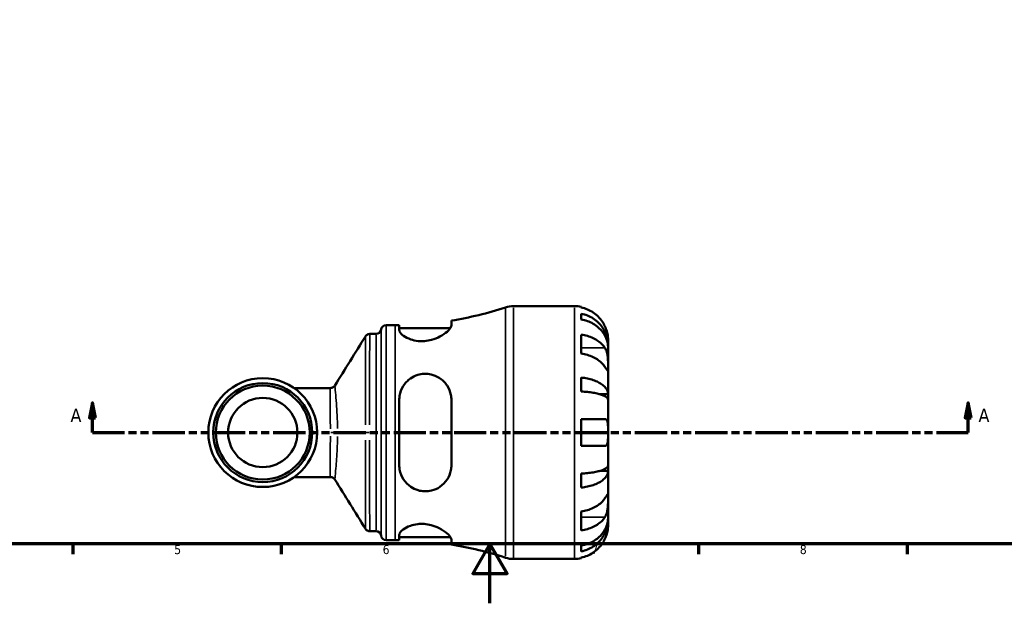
# Model space of a CAD drawing. Header units: millimetres. Extents: x 0 to 902, y -214 to 605.
# Tile 1 of 5: x 263 to 593, y 0 to 196. Entities that reach past the tile are written whole.
import ezdxf

# ---------------------------------------------------------------- set-up
doc = ezdxf.new("R2010")
doc.units = ezdxf.units.MM
doc.linetypes.add('DOUBLE_DASH_CHAIN', pattern=[1.2403, 0.6614, -0.0827, 0.1654, -0.0827, 0.1654, -0.0827])
for name, color, linetype, lineweight in [('Border (ANSI)', 7, 'Continuous', 70), ('Section Line (ANSI)', 7, 'DOUBLE_DASH_CHAIN', 70), ('Visible (ANSI)', 7, 'Continuous', 50), ('Visible Narrow (ANSI)', 7, 'Continuous', 35)]:
    doc.layers.add(name, color=color, linetype=linetype, lineweight=lineweight)
doc.styles.add('Label Text (ANSI)', font='tahoma.ttf')
doc.styles.add('Note Text (ANSI)', font='tahoma.ttf')

# ---------------------------------------------------------------- blocks, each defined once
blk = doc.blocks.new('Borders Default Border')
at = {"layer": 'Border (ANSI)'}
for p, q in [((280.3333282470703, 20), (280.3333282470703, 16.55200004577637)), ((350.4166793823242, 20), (350.4166793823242, 16.55200004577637)), ((490.5833435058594, 20), (490.5833435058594, 16.55200004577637)), ((560.6666564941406, 20), (560.6666564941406, 16.55200004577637))]:
    blk.add_line(p, q, dxfattribs=at)
at = {"layer": 'Border (ANSI)', "flags": 128}
for points in [[(20, 20), (20, 574.0000152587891), (820.9999847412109, 574.0000152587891), (820.9999847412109, 20), (20, 20)], [(420.4999923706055, 0), (420.4999923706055, 20), (414.7264862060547, 10), (426.2734985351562, 10), (420.4999923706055, 20)]]:
    blk.add_lwpolyline(points, dxfattribs=at)
at = {"layer": 'Border (ANSI)', "char_height": 3.048000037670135, "attachment_point": 7, "style": 'Note Text (ANSI)'}
for s, insert in [('5', (314.4825383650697, 16.48777954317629)), ('6', (384.485404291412, 16.48777954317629)), ('7', (454.5979985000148, 16.55199996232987)), ('8', (524.6301253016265, 16.48283951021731))]:
    blk.add_mtext(s, dxfattribs=dict(at, insert=insert))
blk = doc.blocks.new('2dTransSection0')
at = {"layer": 'Section Line (ANSI)', "linetype": 'Continuous'}
for p, q in [((286.940588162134, 67.4009577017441), (285.9405881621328, 62.40095770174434)), ((286.9405881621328, 62.4009577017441), (286.940588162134, 67.4009577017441)), ((287.9405881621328, 62.40095770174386), (286.940588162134, 67.4009577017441)), ((581.1649276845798, 67.40095770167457), (580.1649276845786, 62.4009577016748)), ((581.1649276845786, 62.40095770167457), (581.1649276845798, 67.40095770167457)), ((582.1649276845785, 62.40095770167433), (581.1649276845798, 67.40095770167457)), ((285.9405881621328, 62.40095770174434), (287.9405881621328, 62.40095770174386)), ((286.9405881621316, 57.4009577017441), (286.9405881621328, 62.4009577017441)), ((580.1649276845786, 62.4009577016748), (582.1649276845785, 62.40095770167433)), ((581.1649276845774, 57.40095770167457), (581.1649276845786, 62.40095770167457)), ((286.9405881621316, 57.4009577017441), (297.5944241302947, 57.40095770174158)), ((570.5110917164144, 57.40095770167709), (581.1649276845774, 57.40095770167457))]:
    blk.add_line(p, q, dxfattribs=at)
at = {"layer": 'Section Line (ANSI)', "linetype": 'DOUBLE_DASH_CHAIN', "ltscale": 16.33075523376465}
blk.add_line((286.9405881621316, 57.4009577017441), (581.1649276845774, 57.40095770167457), dxfattribs=at)
at = {"layer": 'Section Line (ANSI)', "linetype": 'Continuous', "flags": 128}
for points in [[(287.9405913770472, 62.4009577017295), (286.9405875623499, 67.4009577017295), (285.9405837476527, 62.4009577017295), (287.9405913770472, 62.4009577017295)], [(582.1649203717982, 62.4009577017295), (581.1649356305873, 67.4009577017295), (580.16493181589, 62.4009577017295), (582.1649203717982, 62.4009577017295)]]:
    blk.add_lwpolyline(points, dxfattribs=at)
at = {"layer": 'Section Line (ANSI)'}
for points in [[(287.9405913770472, 62.4009577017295), (286.9405875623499, 67.4009577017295), (285.9405837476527, 62.4009577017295), (287.9405913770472, 62.4009577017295)], [(582.1649203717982, 62.4009577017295), (581.1649356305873, 67.4009577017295), (580.16493181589, 62.4009577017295), (582.1649203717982, 62.4009577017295)]]:
    blk.add_solid(points, dxfattribs=at)
at = {"layer": 'Section Line (ANSI)', "char_height": 4.571999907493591, "attachment_point": 7, "style": 'Label Text (ANSI)'}
for insert in [(279.5803323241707, 60.90095770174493), (584.6356668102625, 60.90095770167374)]:
    blk.add_mtext('A', dxfattribs=dict(at, insert=insert))

msp = doc.modelspace()

# ---------------------------------------------------------------- linework, layer by layer
at = {"layer": 'Visible (ANSI)'}
for p, q in [((428.399161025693, 99.9009577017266), (448.9410392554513, 99.9009577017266)), ((451.1910392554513, 99.6736615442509), (451.1910392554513, 99.43346286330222)), ((451.1910392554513, 97.35750756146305), (451.1910392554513, 95.41297864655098)), ((385.6285392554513, 93.52595770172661), (388.6685392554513, 93.52595770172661)), ((390.0535392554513, 93.53405222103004), (390.0535392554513, 91.81898378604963)), ((407.5535392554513, 93.3973291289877), (407.5535392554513, 95.04054797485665)), ((380.1360916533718, 90.55095770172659), (382.2552063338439, 90.55095770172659)), ((390.0535392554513, 92.5259577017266), (407.2238451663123, 92.5259577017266)), ((451.1910392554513, 90.30440764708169), (451.1910392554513, 83.94044661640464)), ((460.1910392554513, 86.64009066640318), (460.1563107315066, 86.64009066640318)), ((460.1910392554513, 86.64009066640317), (460.1910392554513, 88.6509577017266)), ((460.1910392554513, 85.87472380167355), (460.1910392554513, 86.64009066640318)), ((460.1910392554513, 79.4980446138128), (460.1910392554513, 85.87472380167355)), ((460.1910392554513, 70.27756999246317), (460.1910392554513, 79.49804461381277)), ((451.1910392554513, 75.89603147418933), (451.1910392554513, 71.20152339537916)), ((366.9413584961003, 72.36300770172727), (354.7052962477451, 72.36300770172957)), ((460.1910392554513, 70.27756999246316), (457.4621659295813, 70.27756999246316)), ((460.1910392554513, 68.4298109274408), (460.1910392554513, 70.27756999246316)), ((390.0535392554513, 68.40095770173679), (390.0535392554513, 46.40095770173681)), ((407.5535392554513, 46.40095770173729), (407.5535392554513, 68.40095770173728)), ((460.1910392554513, 57.40095770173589), (460.1910392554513, 68.42981092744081)), ((451.1910392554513, 61.90095770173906), (451.1910392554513, 52.90095770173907)), ((460.1910392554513, 46.37210447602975), (460.1910392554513, 57.40095770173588)), ((460.1910392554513, 44.52434541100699), (460.1910392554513, 46.37210447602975)), ((451.1910392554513, 43.60039200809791), (451.1910392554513, 38.90588392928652)), ((460.1910392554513, 44.52434541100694), (457.462165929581, 44.52434541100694)), ((460.1910392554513, 35.30387078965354), (460.1910392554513, 44.52434541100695)), ((354.7052962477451, 42.43890770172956), (366.9413584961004, 42.43890770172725)), ((460.1910392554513, 28.92719160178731), (460.1910392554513, 35.30387078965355)), ((451.1910392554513, 30.86146878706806), (451.1910392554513, 24.49750775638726)), ((460.1910392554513, 28.16182473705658), (460.1563107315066, 28.16182473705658)), ((460.1910392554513, 28.16182473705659), (460.1910392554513, 28.92719160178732)), ((460.1910392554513, 26.1509577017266), (460.1910392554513, 28.16182473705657)), ((380.1360916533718, 24.2509577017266), (382.2552063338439, 24.2509577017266)), ((385.6285392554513, 21.27595770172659), (388.6685392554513, 21.27595770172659)), ((390.0535392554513, 22.9829316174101), (390.0535392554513, 21.26786318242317)), ((390.0535392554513, 22.2759577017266), (407.2238451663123, 22.2759577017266)), ((407.5535392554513, 19.76136742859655), (407.5535392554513, 21.404586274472)), ((451.1910392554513, 19.38893675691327), (451.1910392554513, 17.44440784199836)), ((428.399161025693, 14.9009577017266), (448.9410392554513, 14.9009577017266)), ((451.1910392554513, 15.36845254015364), (451.1910392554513, 15.12825385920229))]:
    msp.add_line(p, q, dxfattribs=at)
for centre, radius in [((344.1910392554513, 57.40095770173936), 18.28695), ((344.1910392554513, 57.40095770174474), 16.6245), ((344.1910392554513, 57.40095770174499), 15.7745), ((344.1910392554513, 57.40095770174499), 11.63715)]:
    msp.add_circle(centre, radius, dxfattribs=at)
for centre, radius, start, end in [((388.6685392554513, 212.0191287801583), 118.4931710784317, 279.1706947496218, 288.2314528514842), ((428.399161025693, 91.40095770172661), 8.500000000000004, 90.0000000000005, 108.2314528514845), ((448.9410392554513, 88.6509577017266), 11.25, 78.46304096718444, 90), ((385.6285392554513, 91.82595770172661), 1.7, 90, 172.8192442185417), ((388.6685392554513, 212.0191287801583), 118.4931710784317, 270, 270.6697133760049), ((382.255206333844, 92.25095770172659), 1.7, 270.0000000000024, 352.8192442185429), ((382.255206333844, 22.5509577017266), 1.7, 7.180755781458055, 90), ((385.6285392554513, 22.97595770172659), 1.7, 187.1807557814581, 270), ((388.6685392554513, -97.21721337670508), 118.4931710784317, 89.3302866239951, 90), ((388.6685392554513, -97.21721337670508), 118.4931710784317, 71.7685471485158, 80.82930525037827), ((428.399161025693, 23.4009577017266), 8.500000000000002, 251.7685471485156, 270), ((448.9410392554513, 26.1509577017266), 11.25, 270.0000000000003, 281.5369590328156)]:
    msp.add_arc(centre, radius, start, end, dxfattribs=at)
for points, knots in [([(459.1240635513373, 93.15095770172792), (458.890928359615, 93.65131379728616), (458.6081454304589, 94.15949602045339), (457.8656564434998, 95.27573321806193), (457.3766164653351, 95.86444903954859), (456.3936599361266, 96.85095962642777), (455.8096667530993, 97.340084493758), (454.5515452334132, 98.18387093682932), (453.877406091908, 98.5385164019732), (452.6136078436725, 99.06360305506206), (451.9107369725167, 99.28571566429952), (451.1910392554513, 99.43346286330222)], [5.502271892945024, 5.502271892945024, 5.502271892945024, 5.502271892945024, 5.661726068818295, 5.661726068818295, 5.871113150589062, 5.871113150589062, 6.079513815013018, 6.079513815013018, 6.287914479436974, 6.287914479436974, 6.490075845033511, 6.490075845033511, 6.490075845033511, 6.490075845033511]), ([(451.1910392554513, 97.3575075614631), (451.9123065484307, 97.21451755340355), (452.6168036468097, 96.99936993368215), (453.8819408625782, 96.49116159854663), (454.5561240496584, 96.14834317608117), (455.8145339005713, 95.33259796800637), (456.3987665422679, 94.85967982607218), (457.3811854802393, 93.90664498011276), (457.8696145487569, 93.33848774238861), (458.7117632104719, 92.11520980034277), (459.0654972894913, 91.46009844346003), (459.598348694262, 90.21174504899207), (459.8260866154, 89.50327787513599), (460.1224216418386, 88.05576979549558), (460.1910392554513, 87.31673282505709), (460.1910392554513, 86.64009066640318)], [0.2134336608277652, 0.2134336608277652, 0.2134336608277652, 0.2134336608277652, 0.4160099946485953, 0.4160099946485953, 0.6243484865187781, 0.6243484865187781, 0.8326869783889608, 0.8326869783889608, 1.041571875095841, 1.041571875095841, 1.250456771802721, 1.250456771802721, 1.460127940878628, 1.460127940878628, 1.669799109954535, 1.669799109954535, 1.669799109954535, 1.669799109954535]), ([(407.5535392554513, 93.39732912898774), (407.5535392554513, 93.22665472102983), (407.5001082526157, 93.03454393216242), (407.1756046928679, 92.37585515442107), (406.7305459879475, 91.85099782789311), (405.4808992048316, 90.76198092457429), (404.670607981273, 90.19522496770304), (402.8731098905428, 89.24201558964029), (401.9138092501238, 88.8413628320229), (400.1214070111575, 88.3496218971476), (399.3410224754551, 88.20692544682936), (397.8035237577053, 88.08317421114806), (397.0698428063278, 88.09374901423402), (395.4819548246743, 88.26307566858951), (394.6663001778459, 88.45241747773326), (392.9418367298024, 89.03807848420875), (392.1125633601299, 89.47728010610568), (390.8224934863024, 90.40108396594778), (390.3749242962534, 90.88702948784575), (390.0940774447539, 91.49798680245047), (390.0535392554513, 91.66352719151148), (390.0535392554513, 91.81898378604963)], [-3.119011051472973, -3.119011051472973, -3.119011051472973, -3.119011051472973, -2.942521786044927, -2.942521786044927, -2.565832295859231, -2.565832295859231, -2.186634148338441, -2.186634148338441, -1.851984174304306, -1.851984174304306, -1.611526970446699, -1.611526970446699, -1.387083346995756, -1.387083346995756, -1.110610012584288, -1.110610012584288, -0.7372166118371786, -0.7372166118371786, -0.3497411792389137, -0.3497411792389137, -0.1958212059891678, -0.1958212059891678, -0.1958212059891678, -0.1958212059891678]), ([(460.1910392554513, 85.87472380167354), (460.1910392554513, 86.47691977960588), (460.1224216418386, 87.13464570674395), (459.8260866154, 88.42289464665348), (459.598348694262, 89.05341415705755), (459.0654972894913, 90.16442000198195), (458.7117632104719, 90.74745406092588), (457.8696145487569, 91.83614332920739), (457.3811854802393, 92.34179021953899), (456.3987665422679, 93.1899693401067), (455.8145339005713, 93.61085562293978), (454.5561240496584, 94.33685011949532), (453.8819408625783, 94.64195064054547), (452.6168036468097, 95.09424438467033), (451.9123065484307, 95.28572082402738), (451.1910392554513, 95.41297864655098)], [5.016116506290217, 5.016116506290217, 5.016116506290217, 5.016116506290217, 5.225787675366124, 5.225787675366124, 5.435458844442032, 5.435458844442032, 5.644343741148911, 5.644343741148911, 5.853228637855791, 5.853228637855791, 6.061567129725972, 6.061567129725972, 6.269905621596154, 6.269905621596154, 6.472481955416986, 6.472481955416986, 6.472481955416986, 6.472481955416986]), ([(460.1910392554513, 88.6509577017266), (460.1910392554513, 88.65095770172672), (460.1915138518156, 88.70455060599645), (460.1874249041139, 88.9270980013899), (460.1821934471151, 89.10620614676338), (460.1400314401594, 89.64998877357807), (460.093271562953, 90.0490237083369), (459.9397095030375, 90.81643764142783), (459.860454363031, 91.1416555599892), (459.6826287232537, 91.74063681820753), (459.5937516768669, 92.00581089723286), (459.3881881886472, 92.5527174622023), (459.2711424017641, 92.83242967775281), (459.1373225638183, 93.12243233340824), (459.130705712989, 93.13670225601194), (459.1240635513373, 93.15095770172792)], [-3.126212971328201, -3.126212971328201, -3.126212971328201, -3.126212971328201, -3.005921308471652, -3.005921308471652, -2.872956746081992, -2.872956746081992, -2.697893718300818, -2.697893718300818, -2.583387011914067, -2.583387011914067, -2.495475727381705, -2.495475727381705, -2.403102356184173, -2.403102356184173, -2.39831681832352, -2.39831681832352, -2.39831681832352, -2.39831681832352]), ([(380.1360916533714, 90.55095770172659), (379.9546818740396, 90.55095770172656), (379.7745610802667, 90.52019084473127), (379.4594478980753, 90.41935402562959), (379.3249946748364, 90.3506091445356), (379.1069908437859, 90.21029871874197), (379.0223434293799, 90.13882177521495), (378.8862309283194, 90.00720344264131), (378.8344745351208, 89.94668635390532), (378.7502872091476, 89.83807590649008), (378.7178888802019, 89.7898029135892), (378.6908057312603, 89.74611827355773), (378.6904880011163, 89.74560516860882), (378.6901710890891, 89.74509277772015)], [6.283188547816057, 6.283188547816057, 6.283188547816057, 6.283188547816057, 6.283665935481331, 6.283665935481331, 6.284149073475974, 6.284149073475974, 6.284632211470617, 6.284632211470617, 6.285115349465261, 6.285115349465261, 6.285598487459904, 6.285598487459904, 6.285604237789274, 6.285604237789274, 6.285604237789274, 6.285604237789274]), ([(451.1910392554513, 90.30440764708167), (451.9107369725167, 90.1999346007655), (452.6136078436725, 90.04287726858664), (453.877406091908, 89.67158493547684), (454.5515452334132, 89.42081272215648), (455.8096667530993, 88.8241656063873), (456.3936599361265, 88.478302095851), (457.3766164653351, 87.78073377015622), (457.8656564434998, 87.36444882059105), (458.6081454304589, 86.57514992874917), (458.890928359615, 86.21581083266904), (459.1240635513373, 85.8620056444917)], [0.2134384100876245, 0.2134384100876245, 0.2134384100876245, 0.2134384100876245, 0.4155997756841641, 0.4155997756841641, 0.6240004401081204, 0.6240004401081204, 0.8324011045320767, 0.8324011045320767, 1.041788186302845, 1.041788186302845, 1.201242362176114, 1.201242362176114, 1.201242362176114, 1.201242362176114]), ([(459.1240635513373, 79.49804461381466), (458.890928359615, 79.851849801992), (458.608145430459, 80.21118889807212), (457.8656564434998, 81.00048778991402), (457.3766164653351, 81.41677273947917), (456.3936599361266, 82.11434106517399), (455.8096667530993, 82.46020457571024), (454.5515452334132, 83.05685169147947), (453.877406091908, 83.30762390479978), (452.6136078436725, 83.6789162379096), (451.9107369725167, 83.8359735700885), (451.1910392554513, 83.94044661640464)], [5.502271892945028, 5.502271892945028, 5.502271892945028, 5.502271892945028, 5.661726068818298, 5.661726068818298, 5.871113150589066, 5.871113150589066, 6.079513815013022, 6.079513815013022, 6.287914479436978, 6.287914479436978, 6.490075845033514, 6.490075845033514, 6.490075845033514, 6.490075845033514]), ([(459.1240635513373, 85.8620056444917), (459.1828498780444, 85.7727917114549), (459.2395808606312, 85.67913150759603), (459.415893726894, 85.36185836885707), (459.5256774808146, 85.12210633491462), (459.7251896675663, 84.58809668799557), (459.8120956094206, 84.29433775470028), (459.9855757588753, 83.54695706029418), (460.0545485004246, 83.08713798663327), (460.1553414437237, 82.05504606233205), (460.1754511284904, 81.4941761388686), (460.1931925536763, 80.418845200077), (460.1910392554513, 79.9189262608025), (460.1910392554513, 79.49804461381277)], [-0.7247441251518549, -0.7247441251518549, -0.7247441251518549, -0.7247441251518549, -0.6829268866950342, -0.6829268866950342, -0.5894676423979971, -0.5894676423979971, -0.4901438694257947, -0.4901438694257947, -0.349335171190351, -0.349335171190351, -0.1785649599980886, -0.1785649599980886, 0, 0, 0, 0]), ([(460.1910392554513, 79.49804461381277), (460.1910392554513, 79.25690974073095), (460.1912913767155, 79.04398769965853), (460.1891705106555, 78.67030662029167), (460.1865732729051, 78.51555131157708), (460.1652115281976, 78.25041203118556), (460.1411140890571, 78.17572283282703), (460.0411184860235, 78.18449302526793), (459.9683962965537, 78.26025204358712), (459.7896214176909, 78.49899741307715), (459.7014963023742, 78.62712750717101), (459.4983379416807, 78.92996283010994), (459.3853301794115, 79.10144895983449), (459.2162504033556, 79.35810293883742), (459.1708027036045, 79.42711343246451), (459.1240635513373, 79.49804461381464)], [0, 0, 0, 0, 0.1023048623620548, 0.1023048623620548, 0.211653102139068, 0.211653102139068, 0.3586874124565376, 0.3586874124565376, 0.4986153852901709, 0.4986153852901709, 0.5961389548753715, 0.5961389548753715, 0.6903429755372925, 0.6903429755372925, 0.7235502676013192, 0.7235502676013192, 0.7235502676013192, 0.7235502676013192]), ([(390.0535392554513, 68.40095770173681), (390.0535392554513, 68.86586242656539), (390.0905737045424, 69.3283080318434), (390.3479576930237, 70.93586896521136), (390.7594516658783, 72.03131991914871), (391.9853637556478, 74.00984908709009), (392.810039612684, 74.88991136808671), (394.5390039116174, 76.09374717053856), (395.36097633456, 76.49853833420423), (396.9584451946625, 76.98643770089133), (397.6933855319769, 77.11224872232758), (399.2168563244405, 77.17581813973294), (399.9825802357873, 77.10410093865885), (401.7074479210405, 76.71675760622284), (402.6224438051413, 76.3320192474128), (404.5171721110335, 75.14906659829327), (405.4265665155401, 74.25448349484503), (406.7360301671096, 72.26345919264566), (407.1798683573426, 71.18932474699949), (407.5010056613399, 69.50234899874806), (407.5535392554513, 68.95475811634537), (407.5535392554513, 68.40095770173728)], [-3.074480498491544, -3.074480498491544, -3.074480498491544, -3.074480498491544, -2.927547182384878, -2.927547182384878, -2.556465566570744, -2.556465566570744, -2.177029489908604, -2.177029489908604, -1.896254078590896, -1.896254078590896, -1.671179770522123, -1.671179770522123, -1.436217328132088, -1.436217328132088, -1.122131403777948, -1.122131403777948, -0.7060754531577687, -0.7060754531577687, -0.329774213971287, -0.329774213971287, -0.1550611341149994, -0.1550611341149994, -0.1550611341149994, -0.1550611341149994]), ([(368.3731111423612, 73.15228240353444), (368.3447499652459, 73.10719257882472), (368.3103207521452, 73.05690560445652), (368.2211924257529, 72.94489881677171), (368.1664756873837, 72.88299804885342), (368.0246164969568, 72.75088390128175), (367.9371229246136, 72.68039805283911), (367.7176731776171, 72.5457638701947), (367.5848804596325, 72.48191636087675), (367.2811860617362, 72.38985776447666), (367.110610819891, 72.36300770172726), (366.9413584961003, 72.36300770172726)], [1.52563022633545, 1.52563022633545, 1.52563022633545, 1.52563022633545, 1.530943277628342, 1.530943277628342, 1.536256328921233, 1.536256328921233, 1.541569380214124, 1.541569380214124, 1.546882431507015, 1.546882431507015, 1.552195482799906, 1.552195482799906, 1.552195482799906, 1.552195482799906]), ([(451.1910392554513, 75.89603147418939), (451.9123065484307, 75.82107088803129), (452.6168036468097, 75.70828264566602), (453.8819408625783, 75.44186126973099), (454.5561240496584, 75.26214332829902), (455.8145339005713, 74.83449988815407), (456.3987665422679, 74.58657892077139), (457.3811854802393, 74.08696323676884), (457.8696145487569, 73.78911445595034), (458.7117632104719, 73.14782746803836), (459.0654972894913, 72.80439416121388), (459.598348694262, 72.14996170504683), (459.8260866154, 71.77855732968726), (460.1224216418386, 71.01972071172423), (460.1910392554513, 70.63229053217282), (460.1910392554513, 70.27756999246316)], [0.2134336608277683, 0.2134336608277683, 0.2134336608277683, 0.2134336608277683, 0.4160099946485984, 0.4160099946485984, 0.6243484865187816, 0.6243484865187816, 0.8326869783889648, 0.8326869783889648, 1.041571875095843, 1.041571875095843, 1.250456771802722, 1.250456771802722, 1.460127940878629, 1.460127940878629, 1.669799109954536, 1.669799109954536, 1.669799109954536, 1.669799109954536]), ([(460.1910392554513, 68.42981092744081), (460.1910392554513, 68.60480248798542), (460.1224216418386, 68.79593044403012), (459.8260866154, 69.17028148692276), (459.598348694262, 69.35350355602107), (459.0654972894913, 69.67634969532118), (458.7117632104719, 69.84577301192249), (457.8696145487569, 70.16213419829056), (457.3811854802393, 70.30906965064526), (456.3987665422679, 70.55554122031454), (455.8145339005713, 70.67784616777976), (454.5561240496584, 70.88881222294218), (453.8819408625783, 70.97747109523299), (452.6168036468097, 71.1089027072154), (451.9123065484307, 71.16454366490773), (451.1910392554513, 71.20152339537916)], [5.016116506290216, 5.016116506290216, 5.016116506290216, 5.016116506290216, 5.225787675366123, 5.225787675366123, 5.43545884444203, 5.43545884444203, 5.644343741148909, 5.644343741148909, 5.853228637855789, 5.853228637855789, 6.061567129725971, 6.061567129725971, 6.269905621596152, 6.269905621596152, 6.472481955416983, 6.472481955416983, 6.472481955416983, 6.472481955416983]), ([(451.1910392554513, 61.90095770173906), (451.9107369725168, 61.90095770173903), (452.6136078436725, 61.90095770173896), (453.877406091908, 61.9009577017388), (454.5515452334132, 61.9009577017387), (455.8096667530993, 61.90095770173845), (456.3936599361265, 61.9009577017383), (457.3766164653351, 61.90095770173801), (457.8656564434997, 61.90095770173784), (458.6081454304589, 61.9009577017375), (458.890928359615, 61.90095770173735), (459.1240635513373, 61.90095770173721)], [0.2134384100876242, 0.2134384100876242, 0.2134384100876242, 0.2134384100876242, 0.4155997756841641, 0.4155997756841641, 0.6240004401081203, 0.6240004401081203, 0.8324011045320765, 0.8324011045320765, 1.041788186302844, 1.041788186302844, 1.201242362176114, 1.201242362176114, 1.201242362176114, 1.201242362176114]), ([(459.1240635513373, 61.90095770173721), (459.2214090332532, 61.90095770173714), (459.3130489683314, 61.88641844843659), (459.4822317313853, 61.82641825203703), (459.559614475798, 61.78150664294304), (459.7182066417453, 61.64435514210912), (459.7947040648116, 61.54362629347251), (459.976299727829, 61.19257480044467), (460.0532449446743, 60.89229685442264), (460.1558402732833, 60.12286009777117), (460.1755757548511, 59.65122794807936), (460.1931786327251, 58.5852565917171), (460.1910392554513, 57.9966431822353), (460.1910392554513, 57.40095770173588)], [-0.7287781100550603, -0.7287781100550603, -0.7287781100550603, -0.7287781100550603, -0.658645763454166, -0.658645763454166, -0.5894873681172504, -0.5894873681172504, -0.5028286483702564, -0.5028286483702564, -0.3478233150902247, -0.3478233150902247, -0.1787056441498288, -0.1787056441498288, 0, 0, 0, 0]), ([(460.1910392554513, 57.40095770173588), (460.1910392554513, 56.98235004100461), (460.1916002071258, 56.56586937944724), (460.1865154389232, 55.67661726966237), (460.1794400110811, 55.21642157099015), (460.1279511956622, 54.4270468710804), (460.0868745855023, 54.09568842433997), (459.9568197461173, 53.57885336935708), (459.8758659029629, 53.38426687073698), (459.7043911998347, 53.14474951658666), (459.6294436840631, 53.07192672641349), (459.4698199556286, 52.96928380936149), (459.3872053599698, 52.93619108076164), (459.2424228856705, 52.90653668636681), (459.1843506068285, 52.90095770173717), (459.1240635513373, 52.90095770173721)], [0, 0, 0, 0, 0.1255822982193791, 0.1255822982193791, 0.2775868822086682, 0.2775868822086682, 0.4156582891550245, 0.4156582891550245, 0.5355886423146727, 0.5355886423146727, 0.6106284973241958, 0.6106284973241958, 0.6783071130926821, 0.6783071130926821, 0.7205994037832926, 0.7205994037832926, 0.7205994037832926, 0.7205994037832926]), ([(459.1240635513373, 52.90095770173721), (458.890928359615, 52.90095770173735), (458.6081454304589, 52.9009577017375), (457.8656564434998, 52.90095770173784), (457.3766164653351, 52.90095770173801), (456.3936599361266, 52.90095770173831), (455.8096667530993, 52.90095770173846), (454.5515452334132, 52.9009577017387), (453.877406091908, 52.90095770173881), (452.6136078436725, 52.90095770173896), (451.9107369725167, 52.90095770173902), (451.1910392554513, 52.90095770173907)], [5.502271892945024, 5.502271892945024, 5.502271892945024, 5.502271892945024, 5.661726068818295, 5.661726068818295, 5.871113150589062, 5.871113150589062, 6.079513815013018, 6.079513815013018, 6.287914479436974, 6.287914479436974, 6.490075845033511, 6.490075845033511, 6.490075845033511, 6.490075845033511]), ([(407.5535392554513, 46.40095770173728), (407.5535392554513, 45.8424432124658), (407.5001082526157, 45.29025763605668), (407.1756046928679, 43.6001836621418), (406.7305459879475, 42.52741497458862), (405.4808992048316, 40.63279256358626), (404.670607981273, 39.80768105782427), (402.8731098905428, 38.58827821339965), (401.9138092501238, 38.15227014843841), (400.1214070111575, 37.71645679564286), (399.3410224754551, 37.63131972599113), (397.8035237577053, 37.676628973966), (397.0698428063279, 37.79248072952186), (395.4819548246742, 38.25462515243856), (394.6663001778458, 38.64043832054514), (392.9418367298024, 39.79599725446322), (392.1125633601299, 40.64490048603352), (390.8224934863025, 42.6184781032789), (390.3749242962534, 43.75531963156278), (390.0940774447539, 45.4308692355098), (390.0535392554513, 45.91454778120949), (390.0535392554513, 46.40095770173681)], [-3.119011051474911, -3.119011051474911, -3.119011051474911, -3.119011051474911, -2.942521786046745, -2.942521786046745, -2.565832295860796, -2.565832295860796, -2.186634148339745, -2.186634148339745, -1.851984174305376, -1.851984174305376, -1.611526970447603, -1.611526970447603, -1.387083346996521, -1.387083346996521, -1.110610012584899, -1.110610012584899, -0.7372166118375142, -0.7372166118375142, -0.3497411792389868, -0.3497411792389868, -0.19582120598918, -0.19582120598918, -0.19582120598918, -0.19582120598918]), ([(451.1910392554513, 43.60039200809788), (451.9123065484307, 43.63737173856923), (452.6168036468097, 43.69301269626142), (453.8819408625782, 43.82444430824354), (454.5561240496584, 43.91310318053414), (455.8145339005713, 44.12406923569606), (456.3987665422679, 44.24637418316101), (457.3811854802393, 44.4928457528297), (457.8696145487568, 44.63978120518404), (458.7117632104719, 44.95614239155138), (459.0654972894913, 45.12556570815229), (459.598348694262, 45.44841184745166), (459.8260866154, 45.63163391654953), (460.1224216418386, 46.00598495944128), (460.1910392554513, 46.19711291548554), (460.1910392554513, 46.37210447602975)], [0.213433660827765, 0.213433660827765, 0.213433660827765, 0.213433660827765, 0.416009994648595, 0.416009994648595, 0.6243484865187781, 0.6243484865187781, 0.832686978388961, 0.832686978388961, 1.041571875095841, 1.041571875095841, 1.250456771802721, 1.250456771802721, 1.460127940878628, 1.460127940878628, 1.669799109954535, 1.669799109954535, 1.669799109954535, 1.669799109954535]), ([(460.1910392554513, 44.52434541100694), (460.1910392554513, 44.16962487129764), (460.1224216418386, 43.78219469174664), (459.8260866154, 43.02335807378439), (459.598348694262, 42.6519536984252), (459.0654972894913, 41.99752124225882), (458.7117632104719, 41.65408793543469), (457.8696145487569, 41.01280094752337), (457.3811854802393, 40.71495216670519), (456.3987665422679, 40.21533648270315), (455.8145339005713, 39.96741551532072), (454.5561240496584, 39.53977207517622), (453.8819408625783, 39.36005413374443), (452.6168036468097, 39.09363275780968), (451.9123065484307, 38.98084451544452), (451.1910392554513, 38.9058839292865)], [5.016116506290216, 5.016116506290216, 5.016116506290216, 5.016116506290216, 5.225787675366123, 5.225787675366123, 5.43545884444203, 5.43545884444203, 5.644343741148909, 5.644343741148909, 5.853228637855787, 5.853228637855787, 6.06156712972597, 6.06156712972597, 6.269905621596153, 6.269905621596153, 6.472481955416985, 6.472481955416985, 6.472481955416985, 6.472481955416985]), ([(366.9413584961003, 42.43890770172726), (367.1106130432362, 42.43890770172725), (367.281190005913, 42.41205692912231), (367.5848860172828, 42.31999687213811), (367.7176786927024, 42.25614868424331), (367.9371276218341, 42.12151393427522), (368.0246204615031, 42.05102816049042), (368.1664782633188, 41.91891460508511), (368.2211943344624, 41.85701433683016), (368.3103215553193, 41.74500864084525), (368.3447503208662, 41.69472225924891), (368.3731111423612, 41.64963299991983)], [-1.552187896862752, -1.552187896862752, -1.552187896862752, -1.552187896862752, -1.546874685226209, -1.546874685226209, -1.541561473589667, -1.541561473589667, -1.536248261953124, -1.536248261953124, -1.530935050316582, -1.530935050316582, -1.52562183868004, -1.52562183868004, -1.52562183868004, -1.52562183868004]), ([(459.1240635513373, 35.30387078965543), (459.1828498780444, 35.39308472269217), (459.2395808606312, 35.47924351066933), (459.4158937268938, 35.7468022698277), (459.5256774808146, 35.91318166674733), (459.7251896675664, 36.20946403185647), (459.8120956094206, 36.33476754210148), (459.9855757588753, 36.56127442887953), (460.0545485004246, 36.62764739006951), (460.1553414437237, 36.61404324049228), (460.1754511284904, 36.49988322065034), (460.1931925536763, 36.05766089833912), (460.1910392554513, 35.72475243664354), (460.1910392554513, 35.30387078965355)], [-0.7247441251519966, -0.7247441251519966, -0.7247441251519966, -0.7247441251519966, -0.6829268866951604, -0.6829268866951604, -0.5894676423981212, -0.5894676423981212, -0.4901438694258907, -0.4901438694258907, -0.3493351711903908, -0.3493351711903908, -0.1785649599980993, -0.1785649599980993, 0, 0, 0, 0]), ([(451.1910392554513, 30.86146878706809), (451.9107369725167, 30.96594183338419), (452.6136078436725, 31.12299916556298), (453.877406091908, 31.49429149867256), (454.5515452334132, 31.74506371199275), (455.8096667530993, 32.34171082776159), (456.3936599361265, 32.68757433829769), (457.3766164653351, 33.38514266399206), (457.8656564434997, 33.80142761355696), (458.6081454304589, 34.59072650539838), (458.890928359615, 34.95006560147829), (459.1240635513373, 35.30387078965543)], [0.2134384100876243, 0.2134384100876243, 0.2134384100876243, 0.2134384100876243, 0.4155997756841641, 0.4155997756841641, 0.6240004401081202, 0.6240004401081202, 0.8324011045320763, 0.8324011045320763, 1.041788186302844, 1.041788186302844, 1.201242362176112, 1.201242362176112, 1.201242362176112, 1.201242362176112]), ([(460.1910392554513, 35.30387078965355), (460.1910392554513, 35.06273591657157), (460.1912913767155, 34.79499327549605), (460.1891705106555, 34.1967307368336), (460.1865732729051, 33.86538772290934), (460.1652115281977, 33.05372890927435), (460.1411140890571, 32.56759931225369), (460.0411184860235, 31.61672283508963), (459.9683962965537, 31.16153889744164), (459.7896214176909, 30.42796110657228), (459.7014963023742, 30.142196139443), (459.4983379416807, 29.61672914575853), (459.3853301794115, 29.37835647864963), (459.2162504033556, 29.08459386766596), (459.1708027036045, 29.01084094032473), (459.1240635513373, 28.93990975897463)], [0, 0, 0, 0, 0.1023048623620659, 0.1023048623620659, 0.2116531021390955, 0.2116531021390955, 0.3586874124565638, 0.3586874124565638, 0.498615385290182, 0.498615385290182, 0.596138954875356, 0.596138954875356, 0.6903429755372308, 0.6903429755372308, 0.7235502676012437, 0.7235502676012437, 0.7235502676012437, 0.7235502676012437]), ([(390.0535392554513, 22.9829316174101), (390.0535392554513, 23.13151515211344), (390.0905737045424, 23.28931496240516), (390.3479576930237, 23.87228312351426), (390.7594516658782, 24.3350961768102), (391.9853637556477, 25.25108083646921), (392.810039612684, 25.70417401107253), (394.5390039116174, 26.315717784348), (395.36097633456, 26.51669126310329), (396.9584451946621, 26.70272231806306), (397.6933855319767, 26.72044991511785), (399.2168563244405, 26.61147473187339), (399.9825802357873, 26.48012600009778), (401.7074479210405, 26.02866236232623), (402.6224438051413, 25.66637716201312), (404.5171721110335, 24.71408250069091), (405.4265665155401, 24.08832700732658), (406.7360301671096, 22.94518507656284), (407.1798683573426, 22.42040358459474), (407.5010056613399, 21.76413188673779), (407.5535392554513, 21.57382012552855), (407.5535392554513, 21.404586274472)], [-3.074480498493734, -3.074480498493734, -3.074480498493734, -3.074480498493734, -2.927547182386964, -2.927547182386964, -2.556465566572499, -2.556465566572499, -2.177029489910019, -2.177029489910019, -1.896254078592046, -1.896254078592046, -1.671179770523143, -1.671179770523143, -1.436217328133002, -1.436217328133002, -1.122131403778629, -1.122131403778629, -0.7060754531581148, -0.7060754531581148, -0.3297742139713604, -0.3297742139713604, -0.1550611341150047, -0.1550611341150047, -0.1550611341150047, -0.1550611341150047]), ([(459.1240635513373, 28.93990975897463), (458.890928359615, 28.58610457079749), (458.6081454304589, 28.22676547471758), (457.8656564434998, 27.43746658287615), (457.3766164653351, 27.02118163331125), (456.3936599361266, 26.32361330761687), (455.8096667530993, 25.97774979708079), (454.5515452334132, 25.38110268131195), (453.877406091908, 25.13033046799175), (452.6136078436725, 24.75903813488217), (451.9107369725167, 24.60198080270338), (451.1910392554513, 24.49750775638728)], [5.502271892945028, 5.502271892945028, 5.502271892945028, 5.502271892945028, 5.661726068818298, 5.661726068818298, 5.871113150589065, 5.871113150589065, 6.079513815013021, 6.079513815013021, 6.287914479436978, 6.287914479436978, 6.490075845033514, 6.490075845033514, 6.490075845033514, 6.490075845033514]), ([(451.1910392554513, 19.38893675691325), (451.9123065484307, 19.5161945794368), (452.6168036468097, 19.70767101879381), (453.8819408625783, 20.1599647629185), (454.5561240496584, 20.46506528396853), (455.8145339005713, 21.19105978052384), (456.3987665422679, 21.61194606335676), (457.3811854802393, 22.46012518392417), (457.8696145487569, 22.96577207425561), (458.7117632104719, 24.05446134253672), (459.0654972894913, 24.63749540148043), (459.598348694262, 25.74850124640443), (459.8260866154, 26.37902075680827), (460.1224216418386, 27.66726969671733), (460.1910392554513, 28.32499562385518), (460.1910392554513, 28.92719160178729)], [0.2134336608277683, 0.2134336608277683, 0.2134336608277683, 0.2134336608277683, 0.4160099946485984, 0.4160099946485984, 0.6243484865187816, 0.6243484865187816, 0.8326869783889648, 0.8326869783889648, 1.041571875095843, 1.041571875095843, 1.250456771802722, 1.250456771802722, 1.460127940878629, 1.460127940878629, 1.669799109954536, 1.669799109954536, 1.669799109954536, 1.669799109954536]), ([(460.1910392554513, 28.16182473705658), (460.1910392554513, 27.48518257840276), (460.1224216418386, 26.74614560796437), (459.8260866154, 25.2986375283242), (459.598348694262, 24.59017035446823), (459.0654972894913, 23.34181696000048), (458.7117632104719, 22.68670560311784), (457.8696145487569, 21.46342766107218), (457.3811854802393, 20.89527042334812), (456.3987665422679, 19.94223557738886), (455.8145339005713, 19.46931743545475), (454.5561240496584, 18.65357222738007), (453.8819408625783, 18.31075380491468), (452.6168036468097, 17.80254546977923), (451.9123065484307, 17.58739785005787), (451.1910392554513, 17.44440784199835)], [5.016116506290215, 5.016116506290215, 5.016116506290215, 5.016116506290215, 5.225787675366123, 5.225787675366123, 5.435458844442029, 5.435458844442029, 5.644343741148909, 5.644343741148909, 5.853228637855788, 5.853228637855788, 6.06156712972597, 6.06156712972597, 6.269905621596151, 6.269905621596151, 6.472481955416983, 6.472481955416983, 6.472481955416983, 6.472481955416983]), ([(378.6901710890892, 25.05682262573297), (378.7167978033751, 25.01377192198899), (378.7490231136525, 24.965634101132), (378.8327411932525, 24.85730720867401), (378.8842000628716, 24.7969407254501), (379.0195286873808, 24.66555978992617), (379.1036824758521, 24.5941708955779), (379.3205401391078, 24.45376329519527), (379.454333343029, 24.3848175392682), (379.7702630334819, 24.2825022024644), (379.9524968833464, 24.25095770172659), (380.136091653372, 24.25095770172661)], [3.13919032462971, 3.13919032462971, 3.13919032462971, 3.13919032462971, 3.13967345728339, 3.13967345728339, 3.140156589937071, 3.140156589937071, 3.140639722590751, 3.140639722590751, 3.141122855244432, 3.141122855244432, 3.141605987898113, 3.141605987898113, 3.141605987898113, 3.141605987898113]), ([(459.1240635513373, 21.65095770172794), (459.1963153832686, 21.80602500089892), (459.2653812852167, 21.96240914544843), (459.4407740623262, 22.38261705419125), (459.5400838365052, 22.64611125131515), (459.7265620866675, 23.1976520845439), (459.8100413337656, 23.48220846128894), (459.9841978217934, 24.16881189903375), (460.0545865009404, 24.54832325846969), (460.1555810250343, 25.2723348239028), (460.1755019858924, 25.58642119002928), (460.1932051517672, 26.03323418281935), (460.1910392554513, 26.15095770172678), (460.1910392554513, 26.1509577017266)], [-0.7196886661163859, -0.7196886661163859, -0.7196886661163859, -0.7196886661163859, -0.6691334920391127, -0.6691334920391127, -0.5844829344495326, -0.5844829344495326, -0.4900849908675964, -0.4900849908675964, -0.3476598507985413, -0.3476598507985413, -0.1782767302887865, -0.1782767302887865, 0, 0, 0, 0]), ([(451.1910392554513, 15.36845254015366), (451.9107369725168, 15.51619973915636), (452.6136078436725, 15.73831234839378), (453.877406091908, 16.26339900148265), (454.5515452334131, 16.61804446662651), (455.8096667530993, 17.46183090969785), (456.3936599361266, 17.9509557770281), (457.3766164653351, 18.93746636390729), (457.8656564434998, 19.52618218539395), (458.6081454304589, 20.64241938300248), (458.890928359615, 21.15060160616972), (459.1240635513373, 21.65095770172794)], [0.2134384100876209, 0.2134384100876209, 0.2134384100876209, 0.2134384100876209, 0.4155997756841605, 0.4155997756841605, 0.6240004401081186, 0.6240004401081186, 0.8324011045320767, 0.8324011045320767, 1.041788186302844, 1.041788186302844, 1.201242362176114, 1.201242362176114, 1.201242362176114, 1.201242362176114])]:
    msp.add_open_spline(points, degree=3, knots=knots, dxfattribs=at)
for points in [[(368.3731111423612, 73.15228240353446), (371.8374575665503, 78.66005002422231), (375.2626848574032, 84.20345167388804), (378.6901710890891, 89.74509277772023)], [(378.6901710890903, 25.05682262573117), (375.2626848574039, 30.59846372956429), (371.8374575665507, 36.14186537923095), (368.3731111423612, 41.64963299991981)]]:
    msp.add_open_spline(points, degree=3, dxfattribs=at)
at = {"layer": 'Visible Narrow (ANSI)'}
for p, q in [((428.399161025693, 99.37771217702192), (428.399161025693, 15.42420322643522)), ((448.9410392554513, 15.42420322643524), (448.9410392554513, 99.37771217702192)), ((425.7398819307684, 15.84564606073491), (425.7398819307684, 98.95626934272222)), ((385.6285392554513, 93.08119900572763), (385.6285392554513, 21.72071639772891)), ((388.6685392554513, 21.72071639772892), (388.6685392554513, 93.08119900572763)), ((382.255206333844, 24.65908921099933), (382.255206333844, 90.14282619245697)), ((383.9418727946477, 91.61201259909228), (383.9418727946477, 23.18990280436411)), ((458.727412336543, 85.8620056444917), (451.5876904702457, 85.8620056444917)), ((369.2370534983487, 57.40095770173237), (367.0126747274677, 57.4009577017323)), ((378.211625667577, 57.40095770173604), (369.7892685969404, 57.40095770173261)), ((378.7281124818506, 57.40095770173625), (379.976414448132, 57.40095770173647)), ((458.727412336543, 28.93990975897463), (451.5876904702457, 28.93990975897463))]:
    msp.add_line(p, q, dxfattribs=at)
for points, knots in [([(378.6894308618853, 89.6413498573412), (378.6885763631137, 89.4126193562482), (378.6876866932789, 88.80005314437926), (378.6853644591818, 86.23171286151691), (378.683938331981, 83.68829130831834), (378.6814695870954, 76.79789896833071), (378.6805170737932, 72.29231559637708), (378.6797689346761, 64.97857983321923), (378.6796217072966, 62.47261724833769), (378.6795634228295, 59.94309775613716)], [6.364023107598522, 6.364023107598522, 6.364023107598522, 6.364023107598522, 6.632473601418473, 6.632473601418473, 7.06435124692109, 7.06435124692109, 7.540987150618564, 7.540987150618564, 7.775562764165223, 7.775562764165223, 7.775562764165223, 7.775562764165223]), ([(380.0570756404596, 60.00176668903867), (380.0579200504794, 62.58443499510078), (380.059987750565, 65.14343636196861), (380.069297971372, 72.61914124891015), (380.0795002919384, 77.23234180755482), (380.0993975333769, 84.30060292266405), (380.1090017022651, 86.91609834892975), (380.1228533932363, 89.57308540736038), (380.1277884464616, 90.20955323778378), (380.1322849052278, 90.44535755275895)], [-7.775441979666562, -7.775441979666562, -7.775441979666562, -7.775441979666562, -7.540987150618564, -7.540987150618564, -7.06435124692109, -7.06435124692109, -6.632473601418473, -6.632473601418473, -6.361728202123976, -6.361728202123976, -6.361728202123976, -6.361728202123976]), ([(369.3128952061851, 58.71192932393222), (369.2931373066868, 60.26596083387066), (369.2401518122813, 61.79371620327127), (369.095875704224, 64.64868721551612), (369.0066910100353, 65.9765310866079), (368.8137701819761, 68.61043584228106), (368.712460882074, 69.84037512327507), (368.5148018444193, 72.17153716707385), (368.4391810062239, 72.98296834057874), (368.3928439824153, 73.1314972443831)], [-3.060794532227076, -3.060794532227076, -3.060794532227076, -3.060794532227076, -2.772490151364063, -2.772490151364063, -2.481304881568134, -2.481304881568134, -2.121844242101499, -2.121844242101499, -1.606428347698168, -1.606428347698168, -1.606428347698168, -1.606428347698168]), ([(366.9180501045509, 72.31805816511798), (366.8712323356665, 72.1335129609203), (366.8321080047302, 71.38451853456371), (366.8052075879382, 69.24180495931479), (366.8069630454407, 68.0742300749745), (366.8300031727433, 65.56878463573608), (366.8472500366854, 64.30426514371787), (366.8798778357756, 61.57871136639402), (366.8940781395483, 60.11631222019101), (366.8994387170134, 58.62911553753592)], [1.6316653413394, 1.6316653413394, 1.6316653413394, 1.6316653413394, 2.121844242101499, 2.121844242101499, 2.481304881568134, 2.481304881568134, 2.772490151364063, 2.772490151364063, 3.062122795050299, 3.062122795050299, 3.062122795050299, 3.062122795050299]), ([(366.8995452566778, 56.17240023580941), (366.8968193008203, 55.38467861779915), (366.8916510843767, 54.60377868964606), (366.8690182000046, 52.10164939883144), (366.8451992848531, 50.46694254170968), (366.8163752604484, 47.88995925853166), (366.8085898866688, 46.87182970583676), (366.8091860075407, 44.61424103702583), (366.8300991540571, 43.59590530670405), (366.8797662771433, 42.73925933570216), (366.8982027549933, 42.56191108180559), (366.9179953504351, 42.48440815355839)], [-3.062122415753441, -3.062122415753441, -3.062122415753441, -3.062122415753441, -2.908793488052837, -2.908793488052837, -2.558244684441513, -2.558244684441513, -2.280162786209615, -2.280162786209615, -1.838653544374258, -1.838653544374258, -1.631658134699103, -1.631658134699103, -1.631658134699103, -1.631658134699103]), ([(368.3928537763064, 41.67115338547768), (368.4136383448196, 41.73783711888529), (368.4400442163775, 41.93765612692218), (368.5379977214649, 42.8859387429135), (368.6308318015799, 43.9640307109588), (368.8228313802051, 46.34287847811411), (368.9064964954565, 47.41373622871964), (369.0929279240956, 50.12130500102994), (369.1944173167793, 51.83722677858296), (369.2836508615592, 54.45716921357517), (369.3029778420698, 55.26976515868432), (369.3131424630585, 56.08953650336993)], [1.606420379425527, 1.606420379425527, 1.606420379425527, 1.606420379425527, 1.838653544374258, 1.838653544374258, 2.280162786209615, 2.280162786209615, 2.558244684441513, 2.558244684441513, 2.908793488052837, 2.908793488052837, 3.060794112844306, 3.060794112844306, 3.060794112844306, 3.060794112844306]), ([(378.6795634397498, 54.85884852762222), (378.67961810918, 52.48739469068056), (378.6797509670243, 50.13675300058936), (378.6803816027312, 43.61214990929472), (378.6811191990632, 39.63928262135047), (378.683106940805, 33.10027573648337), (378.6843113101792, 30.46877039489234), (378.6868547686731, 26.65594486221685), (378.688185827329, 25.49138667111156), (378.6894329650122, 25.15746175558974)], [1.649216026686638, 1.649216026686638, 1.649216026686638, 1.649216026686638, 1.869142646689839, 1.869142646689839, 2.280730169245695, 2.280730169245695, 2.668995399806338, 2.668995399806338, 3.060770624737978, 3.060770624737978, 3.060770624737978, 3.060770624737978]), ([(380.1322941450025, 24.35333803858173), (380.1257486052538, 24.69651066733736), (380.118224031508, 25.90251578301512), (380.1018980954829, 29.83782056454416), (380.0930856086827, 32.54078444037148), (380.0759022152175, 39.24404461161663), (380.0676681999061, 43.31022697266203), (380.0597289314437, 49.97870303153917), (380.0578646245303, 52.37898717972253), (380.0570745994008, 54.80018242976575)], [-3.063065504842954, -3.063065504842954, -3.063065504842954, -3.063065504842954, -2.668995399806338, -2.668995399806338, -2.280730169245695, -2.280730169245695, -1.869142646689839, -1.869142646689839, -1.649336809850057, -1.649336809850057, -1.649336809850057, -1.649336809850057])]:
    msp.add_open_spline(points, degree=3, knots=knots, dxfattribs=at)

# ---------------------------------------------------------------- block references
msp.add_blockref('Borders Default Border', (0, 0))
at = {"layer": 'Section Line (ANSI)'}
msp.add_blockref('2dTransSection0', (0, 0), dxfattribs=at)

doc.saveas('drawing.dxf')
